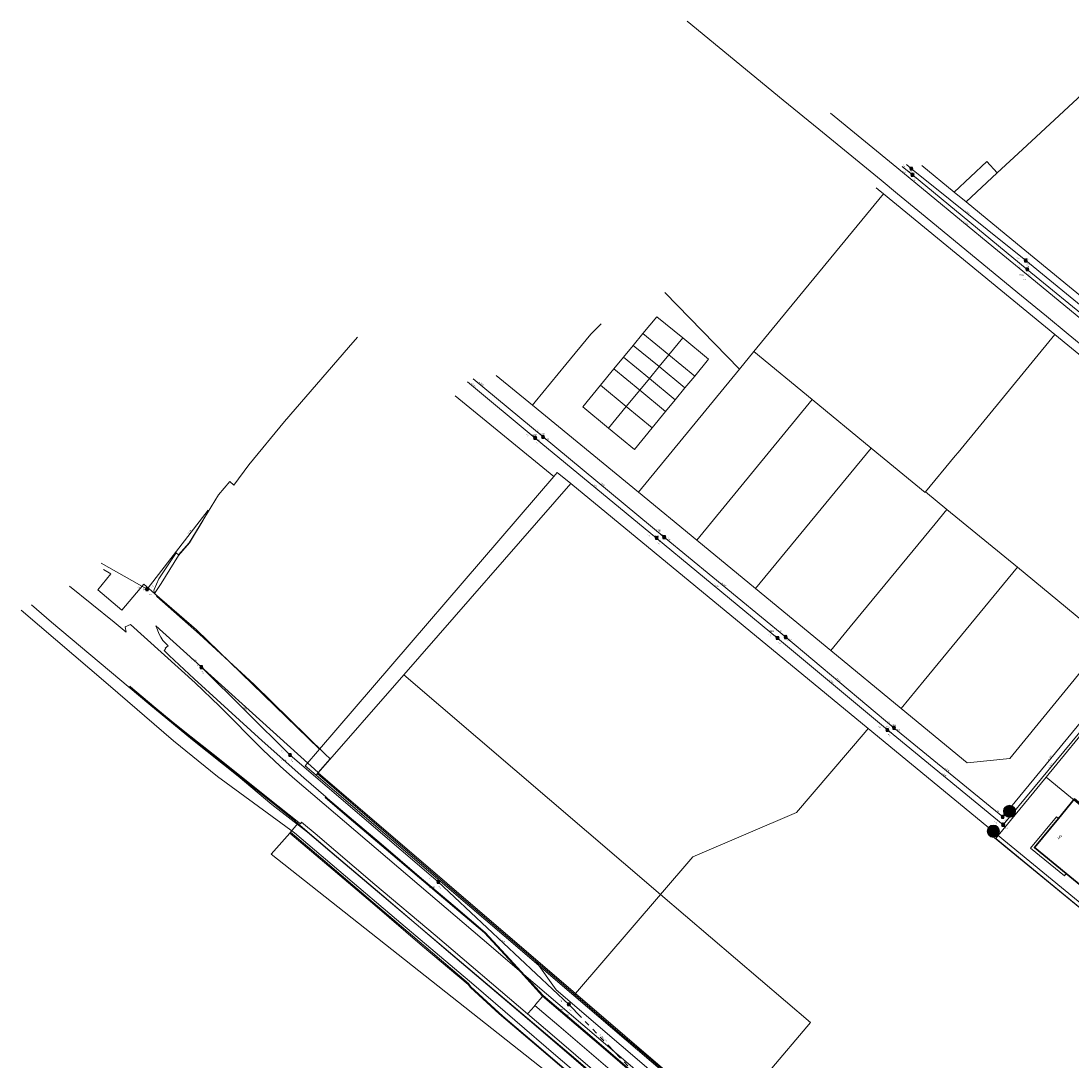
# Model space of a CAD drawing. Header units: metres. Extents: x 163628 to 167855, y 402678 to 405435.
# Tile 67 of 256: x 163628 to 163973, y 403246 to 403588. Entities that reach past the tile are written whole.
import ezdxf
from ezdxf.enums import TextEntityAlignment as Align

# ---------------------------------------------------------------- set-up
doc = ezdxf.new("R2010")
doc.units = ezdxf.units.M
doc.linetypes.add('X-CA190022.004-UO-WHM_Riolering gemeente_NLCS_v0.2$0$RI-GWA', pattern=[18.45, 6, -1.8, 1.75, -1.8, 1.75, -1.8, 1.75, -1.8])
doc.layers.get('0').update_dxf_attribs({"lineweight": 25})
for name, color, linetype, lineweight in [('X-CA190022.004-UO-BGT_Ondergrond$0$GE_201_SHDHek_Lijn_GEM', 253, 'X-CA190022.004-UO-BGT_Ondergrond$0$Hekwerk', 9), ('X-CA190022.004-UO-BGT_Ondergrond$0$GE_311_WGDRijbaanRegionaleweg_Vlak_GEM', 253, 'Continuous', 9), ('X-CA190022.004-UO-BGT_Ondergrond$0$GE_314_WGDRijbaanLokaleweg_Vlak_GEM', 253, 'Continuous', 9), ('X-CA190022.004-UO-BGT_Ondergrond$0$GE_361_OWGBerm_Vlak_GEM', 253, 'Continuous', 9), ('X-CA190022.004-UO-BGT_Ondergrond$0$GE_367_OWGBerm_groenvoorziening_grasenk_GEM', 253, 'Continuous', 9), ('X-CA190022.004-UO-BGT_Ondergrond$0$GE_401_OTDErf_Vlak_GEM', 253, 'Continuous', 9), ('X-CA190022.004-UO-BGT_Ondergrond$0$GE_4502_GBKN_Huisnummer_Lijn_GEM', 7, 'Continuous', 9), ('X-CA190022.004-UO-BGT_Ondergrond$0$GE_461_BTDGraslandoverig_Vlak_GEM', 253, 'Continuous', 9), ('X-CA190022.004-UO-BGT_Ondergrond$0$GE_502_WTDWaterloop_Vlak_GEM', 253, 'Continuous', 9), ('X-CA190022.004-UO-BGT_Ondergrond$0$GE_601_PNDgrondvlakpand_Vlak_MV_GEM', 34, 'Continuous', 35), ('X-CA190022.004-UO-BGT_Ondergrond$0$GE_612_PanddeelOnderbouwOverbouw_Vlak_GEM', 253, 'Continuous', 9), ('X-CA190022.004-UO-BGT_Ondergrond$0$GE_613_PanddeelOnderbouwOverbouw_Lijn_GEM', 253, 'Continuous', 9), ('X-CA190022.004-UO-BGT_Ondergrond$0$GE_661_SHDMuurGroterDan30cm_Vlak_GEM', 253, 'Continuous', 9), ('X-CA190022.004-UO-KAD_Percelen$0$B-WE-KG-GRENS_PERCEEL-GV', 150, 'Continuous', 9), ('X-CA190022.004-UO-WHM_Riolering gemeente_NLCS_v0.2$0$B-WE-RI-BOB-T18', 214, 'Continuous', 15), ('X-CA190022.004-UO-WHM_Riolering gemeente_NLCS_v0.2$0$B-WE-RI-DIAMETER-T18', 214, 'Continuous', 15), ('X-CA190022.004-UO-WHM_Riolering gemeente_NLCS_v0.2$0$B-WE-RI-GWA_TRANSPORTLEIDING-G', 214, 'X-CA190022.004-UO-WHM_Riolering gemeente_NLCS_v0.2$0$RI-GWA', 15), ('X-CA190022.004-UO-WHM_Riolering gemeente_NLCS_v0.2$0$B-WE-RI-HWA_TRANSPORTLEIDING-G', 214, 'X-CA190022.004-UO-WHM_Riolering gemeente_NLCS_v0.2$0$1-200 HEMELWATER', 15), ('X-CA190022.004-UO-WHM_Riolering gemeente_NLCS_v0.2$0$B-WE-RI-PUT-S', 214, 'Continuous', 15), ('X-CA190022.004-UO-WHM_Riolering gemeente_NLCS_v0.2$0$B-WE-RI-PUTDEKSELHOOGTE-T18', 214, 'Continuous', 15), ('X-CA190022.004-UO-WHM_Riolering gemeente_NLCS_v0.2$0$B-WE-RI-PUTNUMMER-T25', 214, 'Continuous', 15), ('X-CA190022.004-UO-WHM_Riolering gemeente_NLCS_v0.2$0$B-WE-RI-VWA_TRANSPORTLEIDING-G', 214, 'X-CA190022.004-UO-WHM_Riolering gemeente_NLCS_v0.2$0$1-200 VUILWATER', 15)]:
    doc.layers.add(name, color=color, linetype=linetype, lineweight=lineweight)
doc.layers.add('X-CA190022.004-UO-DWM_Beplanting$0$B-WE-GR-BOOM-S AFKOMSTIG UIT BOMENBESTAND GEMEENTE', color=252, linetype='Continuous')
doc.layers.add('X-CA190022.004-UO-DWM_Beplanting$0$N-GV-GR-GRAS-A-200', color=7, linetype='Continuous')
doc.styles.add('X-CA190022.004-UO-BGT_Ondergrond$0$BGT_NAR', font='arial.ttf', dxfattribs={"height": 1})
doc.styles.add('X-CA190022.004-UO-WHM_Riolering gemeente_NLCS_v0.2$0$NLCS-ISO', font='NLCS-ISO.ttf')
doc.styles.add('X-CA190022.004-UO-WHM_Riolering gemeente_NLCS_v0.2$0$NLCS-ISO-M200-T18', font='NLCS-ISO.ttf', dxfattribs={"height": 0.36})
doc.styles.add('X-CA190022.004-UO-WHM_Riolering gemeente_NLCS_v0.2$0$NLCS-ISO-M200-T25', font='NLCS-ISO.ttf', dxfattribs={"height": 0.5})
doc.linetypes.add('X-CA190022.004-UO-BGT_Ondergrond$0$Hekwerk', pattern='A,5,-1.5,[2,dgnlstyle-Veghel.shx,S=0.007937,R=0,X=0,Y=0],-1.5', length=8)
doc.linetypes.add('X-CA190022.004-UO-WHM_Riolering gemeente_NLCS_v0.2$0$1-200 HEMELWATER', pattern='A,1.5,-0.6,["HWA",X-CA190022.004-UO-WHM_Riolering gemeente_NLCS_v0.2$0$NLCS-ISO,S=0.24,R=0,X=-0.5,Y=-0.12],-0.3', length=2.4)
doc.linetypes.add('X-CA190022.004-UO-WHM_Riolering gemeente_NLCS_v0.2$0$1-200 VUILWATER', pattern='A,1.5,-0.6,["DWA",X-CA190022.004-UO-WHM_Riolering gemeente_NLCS_v0.2$0$NLCS-ISO,S=0.24,R=0,X=-0.5,Y=-0.12],-0.3', length=2.4)

# ---------------------------------------------------------------- blocks, each defined once
blk = doc.blocks.new('X-CA190022.004-UO-WHM_Riolering gemeente_NLCS_v0.2$0$B-SRI-PUT_BETON-SO')
blk.add_line((-1.4, -1.4), (1.4, 1.4))
at = {"lineweight": -3, "flags": 128}
blk.add_lwpolyline([(2, -2), (2, 2), (-2, 2), (-2, -2)], close=True, dxfattribs=at)
at = {"lineweight": -3}
blk.add_circle((0, 0), 2, dxfattribs=at)
blk = doc.blocks.new('X-CA190022.004-UO-DWM_Beplanting$0$SGR-BOOM_01-SO')
at = {"linetype": 'ByBlock', "lineweight": 18}
h = blk.add_hatch(color=0, dxfattribs=at)
h.dxf.hatch_style = 1
edge = h.paths.add_edge_path()
edge.add_arc((0, 0), 0.25, 0, 360)
at = {"color": 0, "linetype": 'ByBlock', "lineweight": 18}
for radius in [2, 0.25]:
    blk.add_circle((0, 0), radius, dxfattribs=at)
blk = doc.blocks.new('X-CA190022.004-UO-DWM_Beplanting$0$IMGEOBoom')
at = {"transparency": 33554457}
h = blk.add_hatch(color=256, dxfattribs=at)
h.dxf.hatch_style = 1
edge = h.paths.add_edge_path()
edge.add_arc((0, 0), 100, 0, 360)
edge = h.paths.add_edge_path(flags=17)
edge.add_arc((0, 0), 12.5, 0, 360)
h = blk.add_hatch()
h.set_pattern_fill('ANGLE', color=256)
h.set_pattern_definition([(0, (0, 0), (0, 6.985), [5.08, -1.905]), (90, (0, 0), (-6.985, 4e-16), [5.08, -1.905])])
edge = h.paths.add_edge_path(flags=17)
edge.add_arc((0, 0), 12.5, 0, 360)
at = {"layer": 'X-CA190022.004-UO-DWM_Beplanting$0$N-GV-GR-GRAS-A-200'}
h = blk.add_hatch(color=256, dxfattribs=at)
h.dxf.hatch_style = 1
edge = h.paths.add_edge_path(flags=17)
edge.add_arc((0, 0), 12.5, 0, 360)
at = {"xscale": 50, "yscale": 50, "zscale": 50}
blk.add_blockref('X-CA190022.004-UO-DWM_Beplanting$0$SGR-BOOM_01-SO', (0, 0), dxfattribs=at)

msp = doc.modelspace()

# ---------------------------------------------------------------- linework, layer by layer
at = {"layer": 'X-CA190022.004-UO-BGT_Ondergrond$0$GE_201_SHDHek_Lijn_GEM'}
msp.add_line((163980.6, 403292.695), (163948.331, 403319.167), dxfattribs=at)
at = {"layer": 'X-CA190022.004-UO-BGT_Ondergrond$0$GE_311_WGDRijbaanRegionaleweg_Vlak_GEM', "flags": 128}
for points in [[(163799.858, 403267.183), (163819.742, 403250.233), (163842.392, 403230.766), (163852.093, 403222.159), (163865.445, 403210.642), (163877.771, 403200.055), (163878.19, 403199.701), (163877.978, 403199.454), (163876.108, 403197.278), (163875.782, 403196.899), (163875.181, 403197.417), (163849.464, 403219.493), (163826.588, 403239.105), (163805.12, 403257.514), (163800.259, 403261.661), (163797.31, 403264.182), (163797.618, 403264.546), (163799.667, 403266.958), (163799.858, 403267.183)], [(163797.31, 403264.182), (163800.259, 403261.661), (163805.12, 403257.514), (163826.588, 403239.105), (163849.464, 403219.493), (163875.181, 403197.417), (163875.782, 403196.899), (163875.489, 403196.557), (163873.605, 403194.365), (163873.321, 403194.035), (163864.348, 403201.77), (163845.825, 403217.695), (163803.702, 403253.9), (163794.917, 403261.368), (163795.146, 403261.638), (163797.017, 403263.84), (163797.31, 403264.182)]]:
    msp.add_lwpolyline(points, dxfattribs=at)
at = {"layer": 'X-CA190022.004-UO-BGT_Ondergrond$0$GE_314_WGDRijbaanLokaleweg_Vlak_GEM', "flags": 128}
for points in [[(164111.819, 403370.327), (164110.422, 403371.472), (164104.118, 403376.641), (164047.197, 403423.307), (164045.595, 403424.62), (164045.52, 403424.682), (164045.445, 403424.743), (164023.128, 403443.119), (163988.974, 403471.167), (163987.37, 403472.484), (163985.867, 403473.719), (163972.494, 403484.697), (163965.389, 403490.533), (163957.217, 403497.246), (163924.326, 403524.265), (163916.412, 403530.766), (163911.028, 403535.189), (163890.616, 403551.956), (163878.913, 403561.57), (163847.365, 403587.523)], [(163894.462, 403557.262), (163916.178, 403539.41), (163948.098, 403513.169), (163960.605, 403502.888), (163991.561, 403477.44), (163993.176, 403476.111), (163994.174, 403475.291), (163994.939, 403474.662), (163995.092, 403474.547), (163995.246, 403474.433), (164022.241, 403452.249), (164022.53, 403451.998), (164022.603, 403451.936), (164049.692, 403429.697), (164051.252, 403428.415), (164115.201, 403375.914)]]:
    msp.add_lwpolyline(points, dxfattribs=at)
at = {"layer": 'X-CA190022.004-UO-BGT_Ondergrond$0$GE_361_OWGBerm_Vlak_GEM', "flags": 128}
for points in [[(163842.392, 403230.766), (163819.742, 403250.233), (163799.858, 403267.183), (163792.554, 403275.157), (163780.792, 403287.963), (163772.306, 403295.136), (163759.451, 403306.055), (163748.443, 403315.387), (163736.315, 403325.701), (163728.403, 403332.452), (163728.585, 403332.673)], [(163728.585, 403332.673), (163729.152, 403332.185), (163737.666, 403324.93), (163746.759, 403317.199), (163759.324, 403306.549), (163770.436, 403297.089), (163781, 403288.164), (163789.063, 403279.349), (163800.025, 403267.425), (163815.341, 403254.352), (163819.918, 403250.422), (163830.234, 403241.564)]]:
    msp.add_lwpolyline(points, dxfattribs=at)
at = {"layer": 'X-CA190022.004-UO-BGT_Ondergrond$0$GE_367_OWGBerm_groenvoorziening_grasenk_GEM', "flags": 128}
for points in [[(163830.234, 403241.564), (163819.918, 403250.422), (163815.341, 403254.352), (163800.025, 403267.425), (163789.063, 403279.349), (163781, 403288.164), (163770.436, 403297.089), (163759.324, 403306.549), (163746.759, 403317.199), (163737.666, 403324.93), (163729.152, 403332.185), (163728.585, 403332.673), (163721.379, 403338.873), (163707.685, 403351.058), (163692.766, 403364.604), (163685.347, 403371.405), (163678.775, 403377.555), (163677.178, 403379.054), (163675.483, 403380.793), (163676.03, 403381.409), (163675.889, 403381.51), (163676.774, 403382.263), (163675.895, 403383.143), (163675.104, 403384.085), (163674.424, 403385.142), (163673.805, 403386.282), (163673.267, 403387.492), (163672.721, 403388.855), (163726.135, 403340.694)], [(163822.441, 403236.145), (163796.999, 403257.968), (163769.557, 403281.251), (163747.029, 403300.468), (163730.713, 403314.282), (163719.456, 403323.919), (163718.493, 403324.744), (163702.27, 403337.872), (163688.73, 403348.661), (163681.877, 403354.081), (163675.983, 403358.833), (163664.434, 403368.544), (163664.381, 403368.588), (163664.076, 403368.841), (163664.229, 403369.017)], [(163664.229, 403369.017), (163664.497, 403368.8), (163672.74, 403361.829), (163677.789, 403357.672), (163684.394, 403352.366), (163693.646, 403345.001), (163709.166, 403332.703), (163720.337, 403323.8), (163720.674, 403324.31), (163721.281, 403323.803), (163725.121, 403320.597), (163744.768, 403303.894), (163764.518, 403287.211), (163794.917, 403261.368), (163803.702, 403253.9), (163845.825, 403217.695)], [(163726.135, 403340.694), (163725.823, 403340.337), (163748.427, 403320.82), (163770.291, 403302.138), (163797.488, 403278.815), (163804.271, 403269.285), (163888.926, 403196.764)], [(163797.488, 403278.815), (163824.681, 403255.496), (163832.625, 403248.684), (163854.849, 403229.652), (163891.151, 403198.708), (163897.091, 403193.852), (163896.529, 403193.666), (163894.829, 403193.222), (163893.808, 403192.976), (163893.421, 403192.913), (163888.926, 403196.764), (163804.271, 403269.285), (163797.488, 403278.815)]]:
    msp.add_lwpolyline(points, dxfattribs=at)
at = {"layer": 'X-CA190022.004-UO-BGT_Ondergrond$0$GE_401_OTDErf_Vlak_GEM', "flags": 128}
for points in [[(163854.849, 403229.652), (163832.625, 403248.684), (163824.681, 403255.496), (163797.488, 403278.815), (163770.291, 403302.138), (163748.427, 403320.82), (163725.823, 403340.337), (163726.135, 403340.694), (163730.087, 403345.217), (163728.418, 403346.724), (163705.04, 403369.625), (163687.162, 403386.135), (163673.093, 403398.493), (163672.15, 403400.248), (163672.08, 403400.307), (163672.208, 403400.75), (163673.785, 403404.313), (163679.444, 403412.788), (163680.23, 403412.135), (163683.695, 403416.135), (163693.333, 403431.833), (163697.077, 403436.297), (163698.353, 403435.082), (163703.343, 403441.734), (163715.086, 403455.95), (163736.035, 403480.233), (163739.018, 403483.691)], [(164009.099, 403302.365), (163996.591, 403287.27), (163971.837, 403307.504), (163961.416, 403316.022), (163969.288, 403325.568), (163974.597, 403332.006), (163980.007, 403327.559), (163985.909, 403334.78), (163980.93, 403338.836), (163980.526, 403338.352), (163980.088, 403338.718), (163980.567, 403339.291), (163982.02, 403341.029), (163982.066, 403340.983), (163987.177, 403347.189), (163992.849, 403342.547), (164024.853, 403316.354), (164025.722, 403307.165), (164016.987, 403296.422), (164016.707, 403296.078), (164009.099, 403302.365)]]:
    msp.add_lwpolyline(points, dxfattribs=at)
at = {"layer": 'X-CA190022.004-UO-BGT_Ondergrond$0$GE_461_BTDGraslandoverig_Vlak_GEM', "flags": 128}
msp.add_lwpolyline([(163860.428, 403203.445), (163860.741, 403197.39), (163845.52, 403210.508), (163829.066, 403224.61), (163814.738, 403236.818), (163798.466, 403250.652), (163786.83, 403260.583), (163776.264, 403270.298), (163775.446, 403271.398), (163760.682, 403283.976), (163744.212, 403298.021), (163728.434, 403311.456), (163717.004, 403321.107), (163719.456, 403323.919), (163730.713, 403314.282), (163747.029, 403300.468), (163769.557, 403281.251), (163796.999, 403257.968), (163822.441, 403236.145), (163840.418, 403220.803), (163846.23, 403215.725), (163860.428, 403203.445)], dxfattribs=at)
at = {"layer": 'X-CA190022.004-UO-BGT_Ondergrond$0$GE_502_WTDWaterloop_Vlak_GEM', "flags": 128}
msp.add_lwpolyline([(163831.641, 403218.219), (163710.674, 403313.843), (163716.756, 403320.793), (163728.175, 403311.15), (163743.952, 403297.716), (163760.423, 403283.672), (163775.377, 403271.022), (163776.126, 403270.027), (163785.599, 403261.449), (163797.912, 403250.935), (163828.506, 403224.792), (163860.471, 403197.472), (163855.887, 403199.887), (163831.641, 403218.219)], dxfattribs=at)
at = {"layer": 'X-CA190022.004-UO-BGT_Ondergrond$0$GE_601_PNDgrondvlakpand_Vlak_MV_GEM', "flags": 128}
msp.add_lwpolyline([(163980.007, 403327.559), (163979.75, 403327.246), (164009.464, 403302.804), (164009.099, 403302.365), (163996.591, 403287.27), (163971.837, 403307.504), (163961.416, 403316.022), (163969.288, 403325.568), (163974.597, 403332.006), (163980.007, 403327.559)], dxfattribs=at)
at = {"layer": 'X-CA190022.004-UO-BGT_Ondergrond$0$GE_612_PanddeelOnderbouwOverbouw_Vlak_GEM', "flags": 128}
msp.add_lwpolyline([(163969.288, 403325.568), (163961.416, 403316.022), (163971.837, 403307.504), (163971.271, 403306.771), (163960.183, 403315.849), (163968.635, 403326.125), (163969.288, 403325.568)], dxfattribs=at)
at = {"layer": 'X-CA190022.004-UO-BGT_Ondergrond$0$GE_613_PanddeelOnderbouwOverbouw_Lijn_GEM'}
for p, q in [((163968.635, 403326.125), (163960.183, 403315.849)), ((163969.288, 403325.568), (163968.635, 403326.125)), ((163960.183, 403315.849), (163971.271, 403306.771)), ((163971.271, 403306.771), (163971.837, 403307.504))]:
    msp.add_line(p, q, dxfattribs=at)
at = {"layer": 'X-CA190022.004-UO-BGT_Ondergrond$0$GE_661_SHDMuurGroterDan30cm_Vlak_GEM', "flags": 128}
msp.add_lwpolyline([(163860.471, 403197.472), (163828.506, 403224.792), (163797.912, 403250.935), (163785.599, 403261.449), (163776.126, 403270.027), (163775.377, 403271.022), (163760.423, 403283.672), (163743.952, 403297.716), (163728.175, 403311.15), (163716.756, 403320.793), (163717.004, 403321.107), (163728.434, 403311.456), (163744.212, 403298.021), (163760.682, 403283.976), (163775.446, 403271.398), (163776.264, 403270.298), (163786.83, 403260.583), (163798.466, 403250.652), (163814.738, 403236.818), (163829.066, 403224.61), (163845.52, 403210.508), (163860.741, 403197.39), (163860.471, 403197.472)], dxfattribs=at)
at = {"layer": 'X-CA190022.004-UO-KAD_Percelen$0$B-WE-KG-GRENS_PERCEEL-GV', "flags": 128}
for points in [[(163924.466, 403540.094), (163935.104, 403531.285), (163945.84, 403541.321), (163949.219, 403537.632), (163957.553, 403545.351), (163983.178, 403569.073)], [(163983.178, 403569.073), (163957.553, 403545.351), (163949.219, 403537.632), (163938.953, 403528.122), (163954.024, 403515.741), (163997.382, 403480.119)], [(163997.382, 403480.119), (163954.024, 403515.741), (163938.953, 403528.122), (163935.104, 403531.285), (163924.466, 403540.094)], [(163869.284, 403478.943), (163880.341, 403492.406), (163911.841, 403530.76), (163910.138, 403532.156), (163909.478, 403532.697)], [(163909.478, 403532.697), (163910.138, 403532.156), (163911.841, 403530.76), (163968.105, 403484.565), (164019.82, 403442.132), (164045.439, 403420.954), (164089.457, 403384.744), (164090.229, 403384.109)], [(163797.395, 403462.442), (163796.468, 403461.316), (163831.314, 403432.711), (163864.551, 403473.181), (163839.947, 403498.379)], [(163839.947, 403498.379), (163864.551, 403473.181), (163869.284, 403478.943)], [(163784.598, 403471.06), (163796.468, 403461.316), (163797.395, 403462.442), (163807.459, 403474.655), (163815.73, 403484.68), (163819.028, 403488.054)], [(163819.028, 403488.054), (163815.73, 403484.68), (163807.459, 403474.655), (163797.395, 403462.442)], [(163981.871, 403380.095), (163953.294, 403345.31), (163939.292, 403343.895), (163917.634, 403361.729), (163894.535, 403380.748), (163869.777, 403401.074), (163850.484, 403416.955), (163831.314, 403432.711), (163796.468, 403461.316), (163784.598, 403471.06)], [(163688.306, 403423.533), (163683.841, 403416.161), (163680.221, 403411.966), (163674.473, 403402.787), (163672.375, 403399.437), (163686.148, 403387.567), (163726.588, 403348.357), (163803.521, 403437.955), (163771.102, 403464.399)], [(163771.102, 403464.399), (163803.521, 403437.955)], [(163803.521, 403437.955), (163804.628, 403439.244), (163809.113, 403435.554), (163906.832, 403355.156), (163949.562, 403320), (163965.29, 403339.14), (163981.86, 403359.306)], [(163655.614, 403407.398), (163658.037, 403405.926), (163653.668, 403400.711), (163661.594, 403393.952), (163668.783, 403402.533), (163672.375, 403399.437), (163674.473, 403402.787), (163680.221, 403411.966), (163683.841, 403416.161), (163688.306, 403423.533)], [(163890.846, 403198.572), (163810.126, 403267.475), (163787.263, 403286.991), (163725.444, 403339.76), (163721.845, 403342.833), (163726.588, 403348.357), (163686.148, 403387.567), (163672.375, 403399.437), (163668.783, 403402.533), (163661.594, 403393.952), (163653.668, 403400.711), (163658.037, 403405.926), (163655.614, 403407.398)], [(163644.453, 403401.889), (163659.057, 403390.019), (163663.007, 403386.808), (163662.701, 403388.524), (163664.466, 403389.236), (163685.691, 403370.151), (163693.707, 403362.415), (163707.949, 403348.114), (163713.588, 403342.716), (163717.721, 403339.188), (163759.303, 403303.699), (163782.916, 403283.573), (163789.989, 403277.544), (163865.946, 403212.67)], [(163887.341, 403194.464), (163886.842, 403194.843), (163865.946, 403212.67), (163789.989, 403277.544), (163782.916, 403283.573), (163759.303, 403303.699), (163717.721, 403339.188), (163713.588, 403342.716), (163707.949, 403348.114), (163693.707, 403362.415), (163685.691, 403370.151), (163664.466, 403389.236), (163662.701, 403388.524), (163663.007, 403386.808), (163659.057, 403390.019), (163644.453, 403401.889)], [(163628.476, 403394.003), (163657.149, 403369.562), (163678.617, 403351.124), (163693, 403339.322), (163718.294, 403320.865), (163751.827, 403292.379), (163777.26, 403270.884), (163804.154, 403247.719), (163832.005, 403224.052)], [(163986.805, 403056.602), (163988.881, 403059.062), (164005.008, 403078.166), (163983.216, 403090.521), (163948.726, 403120.039), (163918.572, 403145.78), (163896.276, 403164.94), (163884.246, 403175.487), (163864.145, 403195.719), (163856.763, 403203.077), (163846.648, 403211.559), (163832.005, 403224.052), (163804.154, 403247.719), (163777.26, 403270.884), (163751.827, 403292.379), (163718.294, 403320.865), (163693, 403339.322), (163678.617, 403351.124), (163657.149, 403369.562), (163628.476, 403394.003)], [(163631.903, 403395.695), (163638.501, 403390.04), (163670.434, 403363.177), (163684.778, 403351.396), (163699.769, 403339.419), (163710.903, 403330.216), (163722.571, 403321.092), (163732.096, 403312.96), (163808.515, 403248.408), (163884.498, 403183.483)], [(163884.498, 403183.483), (163808.515, 403248.408), (163732.096, 403312.96), (163722.571, 403321.092), (163710.903, 403330.216), (163699.769, 403339.419), (163684.778, 403351.396), (163670.434, 403363.177), (163638.501, 403390.04), (163631.903, 403395.695)], [(163988.217, 403223.063), (163982.109, 403291.509), (163948.719, 403318.975), (163949.562, 403320), (163906.832, 403355.156), (163905.795, 403353.943), (163883.244, 403327.559), (163849.19, 403312.973), (163838.579, 403300.615), (163887.81, 403258.53), (163860.01, 403225.68), (163810.626, 403268.058), (163810.413, 403267.81), (163810.126, 403267.475), (163890.846, 403198.572)]]:
    msp.add_lwpolyline(points, dxfattribs=at)
for points in [[(163938.953, 403528.122), (163949.219, 403537.632), (163945.84, 403541.321), (163935.104, 403531.285)], [(163869.284, 403478.943), (163888.448, 403463.17), (163907.78, 403447.259), (163925.535, 403432.646), (163925.671, 403432.812), (163935.426, 403444.712), (163936.317, 403445.8), (163968.105, 403484.565), (163911.841, 403530.76), (163880.341, 403492.406)], [(163813.027, 403460.794), (163818.837, 403467.853), (163823.289, 403473.261), (163826.466, 403477.12), (163829.64, 403480.976), (163832.815, 403484.834), (163837.398, 403490.401), (163845.89, 403483.409), (163854.381, 403476.418), (163849.8, 403470.855), (163846.622, 403466.995), (163843.444, 403463.135), (163840.266, 403459.275), (163835.817, 403453.872), (163830.005, 403446.813), (163821.519, 403453.801)], [(163841.309, 403477.844), (163845.89, 403483.409), (163837.398, 403490.401), (163832.815, 403484.834)], [(163838.132, 403473.984), (163841.309, 403477.844), (163832.815, 403484.834), (163829.64, 403480.976)], [(163841.309, 403477.844), (163849.8, 403470.855), (163854.381, 403476.418), (163845.89, 403483.409)], [(164019.82, 403442.132), (163968.105, 403484.565), (163936.317, 403445.8), (163935.426, 403444.712), (163925.671, 403432.812), (163932.642, 403427.098), (163955.818, 403408.1), (163977.372, 403390.433), (163985.108, 403384.108), (163985.161, 403384.065), (163994.91, 403395.936), (163995.436, 403396.577), (164017.434, 403423.389), (164021.142, 403427.908)], [(163834.956, 403470.126), (163838.132, 403473.984), (163829.64, 403480.976), (163826.466, 403477.12)], [(163831.779, 403466.266), (163834.956, 403470.126), (163826.466, 403477.12), (163823.289, 403473.261)], [(163869.284, 403478.943), (163864.551, 403473.181), (163831.314, 403432.711), (163850.484, 403416.955), (163888.448, 403463.17)], [(163841.309, 403477.844), (163838.132, 403473.984), (163846.622, 403466.995), (163849.8, 403470.855)], [(163827.329, 403460.86), (163831.779, 403466.266), (163823.289, 403473.261), (163818.837, 403467.853)], [(163838.132, 403473.984), (163834.956, 403470.126), (163843.444, 403463.135), (163846.622, 403466.995)], [(163834.956, 403470.126), (163831.779, 403466.266), (163840.266, 403459.275), (163843.444, 403463.135)], [(163827.329, 403460.86), (163818.837, 403467.853), (163813.027, 403460.794), (163821.519, 403453.801)], [(163840.266, 403459.275), (163831.779, 403466.266), (163827.329, 403460.86), (163835.817, 403453.872)], [(163869.777, 403401.074), (163907.78, 403447.259), (163888.448, 403463.17), (163850.484, 403416.955)], [(163835.817, 403453.872), (163827.329, 403460.86), (163821.519, 403453.801), (163830.005, 403446.813)], [(163932.642, 403427.098), (163925.671, 403432.812), (163925.535, 403432.646), (163907.78, 403447.259), (163869.777, 403401.074), (163894.535, 403380.748), (163900.905, 403388.496), (163928.781, 403422.385)], [(163754.232, 403372.72), (163809.113, 403435.554), (163804.628, 403439.244), (163803.521, 403437.955), (163726.588, 403348.357), (163721.845, 403342.833), (163725.444, 403339.76), (163726.141, 403340.559)], [(163905.795, 403353.943), (163906.832, 403355.156), (163809.113, 403435.554), (163754.232, 403372.72), (163838.579, 403300.615), (163849.19, 403312.973), (163883.244, 403327.559)], [(163917.634, 403361.729), (163925.173, 403370.915), (163955.818, 403408.1), (163932.642, 403427.098), (163928.781, 403422.385), (163900.905, 403388.496), (163894.535, 403380.748)], [(163955.818, 403408.1), (163925.173, 403370.915), (163917.634, 403361.729), (163939.292, 403343.895), (163953.294, 403345.31), (163981.871, 403380.095), (163985.108, 403384.108), (163977.372, 403390.433)], [(163810.626, 403268.058), (163838.579, 403300.615), (163754.232, 403372.72), (163726.141, 403340.559)], [(163965.29, 403339.14), (164033.768, 403282.812), (164031.148, 403312.178), (164030.514, 403319.284), (163981.86, 403359.306)], [(163810.126, 403267.475), (163810.413, 403267.81), (163810.626, 403268.058), (163726.141, 403340.559), (163725.444, 403339.76), (163787.263, 403286.991)], [(163981.944, 403293.359), (163982.109, 403291.509), (164037.022, 403246.337), (164033.768, 403282.812), (163965.29, 403339.14), (163949.562, 403320)], [(163949.562, 403320), (163948.719, 403318.975), (163982.109, 403291.509), (163981.944, 403293.359)], [(163810.626, 403268.058), (163860.01, 403225.68), (163887.81, 403258.53), (163838.579, 403300.615)]]:
    msp.add_lwpolyline(points, close=True, dxfattribs=at)
at = {"layer": 'X-CA190022.004-UO-WHM_Riolering gemeente_NLCS_v0.2$0$B-WE-RI-GWA_TRANSPORTLEIDING-G'}
msp.add_line((163808.464, 403264.512), (163832.256, 403239.776), dxfattribs=at)
at = {"layer": 'X-CA190022.004-UO-WHM_Riolering gemeente_NLCS_v0.2$0$B-WE-RI-HWA_TRANSPORTLEIDING-G'}
for p, q in [((163920.992, 403539.008), (163919.38, 403540.361)), ((163958.576, 403508.8), (163920.992, 403539.008)), ((163997.376, 403477.152), (163958.576, 403508.8)), ((163797.392, 403450.528), (163775.154, 403469.039)), ((163797.392, 403450.528), (163837.296, 403417.696)), ((163669.888, 403400.896), (163689.939, 403426.817)), ((163837.296, 403417.696), (163877.024, 403384.832)), ((163654.82, 403409.417), (163669.888, 403400.896)), ((163877.024, 403384.832), (163913.104, 403354.656)), ((163687.744, 403375.264), (163716.864, 403346.4)), ((163951.168, 403323.488), (163983.856, 403363.104)), ((163913.104, 403354.656), (163951.168, 403323.488)), ((163765.568, 403304.736), (163716.864, 403346.4)), ((163765.568, 403304.736), (163808.464, 403264.512))]:
    msp.add_line(p, q, dxfattribs=at)
at = {"layer": 'X-CA190022.004-UO-WHM_Riolering gemeente_NLCS_v0.2$0$B-WE-RI-VWA_TRANSPORTLEIDING-G'}
for p, q in [((163921.312, 403536.992), (163918.017, 403539.688)), ((163959.072, 403505.92), (163921.312, 403536.992)), ((163996.608, 403475.136), (163959.072, 403505.92)), ((163799.984, 403450.912), (163777.04, 403469.974)), ((163839.792, 403417.984), (163799.984, 403450.912)), ((163879.728, 403385.12), (163839.792, 403417.984)), ((163879.728, 403385.12), (163915.28, 403355.36)), ((163951.008, 403326.08), (163983.488, 403365.664)), ((163915.28, 403355.36), (163951.008, 403326.08))]:
    msp.add_line(p, q, dxfattribs=at)

# ---------------------------------------------------------------- block references
at = {"layer": 'X-CA190022.004-UO-DWM_Beplanting$0$B-WE-GR-BOOM-S AFKOMSTIG UIT BOMENBESTAND GEMEENTE', "xscale": 0.02, "yscale": 0.02, "zscale": 0.02}
for p in [(163953.247, 403327.925), (163947.926, 403321.375)]:
    msp.add_blockref('X-CA190022.004-UO-DWM_Beplanting$0$IMGEOBoom', p, dxfattribs=at)
at = {"layer": 'X-CA190022.004-UO-WHM_Riolering gemeente_NLCS_v0.2$0$B-WE-RI-PUT-S', "xscale": 0.2, "yscale": 0.2, "zscale": 0.2}
for p in [(163920.992, 403539.008), (163921.312, 403536.992), (163958.576, 403508.8), (163959.072, 403505.92), (163797.392, 403450.528), (163799.984, 403450.912), (163837.296, 403417.696), (163839.792, 403417.984), (163669.888, 403400.896), (163877.024, 403384.832), (163879.728, 403385.12), (163687.744, 403375.264), (163913.104, 403354.656), (163915.28, 403355.36), (163716.864, 403346.4), (163951.008, 403326.08), (163951.168, 403323.488), (163765.568, 403304.736), (163808.464, 403264.512)]:
    msp.add_blockref('X-CA190022.004-UO-WHM_Riolering gemeente_NLCS_v0.2$0$B-SRI-PUT_BETON-SO', p, dxfattribs=at)

# ---------------------------------------------------------------- texts
at = {"layer": 'X-CA190022.004-UO-BGT_Ondergrond$0$GE_4502_GBKN_Huisnummer_Lijn_GEM', "style": 'X-CA190022.004-UO-BGT_Ondergrond$0$BGT_NAR'}
msp.add_text('441', height=0.75, rotation=50.8, dxfattribs=at).set_placement((163969.703, 403319.455), align=Align.MIDDLE_CENTER)
at = {"layer": 'X-CA190022.004-UO-WHM_Riolering gemeente_NLCS_v0.2$0$B-WE-RI-BOB-T18', "style": 'X-CA190022.004-UO-WHM_Riolering gemeente_NLCS_v0.2$0$NLCS-ISO-M200-T18'}
for s, rotation, p in [('6.61', 319.9794, (163917.998, 403540.121)), ('6.31', 320.712, (163918.304, 403538.083)), ('6.61', 321.2197, (163921.169, 403537.454)), ('6.31', 320.539, (163921.471, 403535.452)), ('6.69', 321.2197, (163955.544, 403509.867)), ('6.48', 320.539, (163956.058, 403507.013)), ('6.69', 320.7902, (163958.728, 403507.263)), ('6.48', 320.629, (163959.223, 403504.372)), ('7.12', 320.2462, (163794.385, 403451.64)), ('7.23', 320.3073, (163797.878, 403453.104)), ('7.12', 320.5476, (163797.541, 403448.982)), ('7.23', 320.4086, (163801.029, 403450.451)), ('7.35', 320.4086, (163837.673, 403420.18)), ('7.07', 320.5476, (163834.279, 403418.784)), ('7.35', 320.533, (163840.83, 403417.533)), ('7.07', 320.419, (163837.438, 403416.142)), ('7.79', 330.507, (163666.73, 403401.465)), ('7.79', 52.2607, (163671.423, 403401.097)), ('7.02', 320.419, (163874.011, 403385.941)), ('7.47', 320.533, (163877.609, 403387.285)), ('7.02', 320.1017, (163877.159, 403383.291)), ('7.47', 320.0703, (163880.766, 403384.635)), ('8.31', 315.2714, (163687.748, 403373.694)), ('6.97', 320.1017, (163910.095, 403355.785)), ('7.35', 320.0703, (163913.174, 403357.54)), ('7.35', 320.6718, (163916.321, 403354.885)), ('6.97', 320.6949, (163913.255, 403353.122)), ('8.15', 315.2714, (163713.957, 403347.761)), ('7.94', 319.4581, (163716.982, 403344.849)), ('7.23', 320.6718, (163948.871, 403328.248)), ('7.23', 50.6063, (163951.466, 403327.121)), ('6.94', 320.6949, (163948.155, 403324.585)), ('6.94', 50.4622, (163952.718, 403323.648)), ('8.15', 319.4581, (163762.585, 403305.887)), ('7.94', 316.8444, (163765.621, 403303.175)), ('7.81', 316.8444, (163805.528, 403265.8)), ('7.75', 313.9063, (163808.431, 403262.955))]:
    msp.add_text(s, height=0.36, rotation=rotation, dxfattribs=at).set_placement(p)
at = {"layer": 'X-CA190022.004-UO-WHM_Riolering gemeente_NLCS_v0.2$0$B-WE-RI-DIAMETER-T18', "style": 'X-CA190022.004-UO-WHM_Riolering gemeente_NLCS_v0.2$0$NLCS-ISO-M200-T18'}
for s, rotation, p in [('ø B600', 321.2197, (163938.672, 403525.203)), ('ø B300', 320.539, (163938.208, 403521.689)), ('ø B300', 320.2462, (163776.25, 403468.527)), ('ø B300', 320.3073, (163778.944, 403468.801)), ('ø B300', 320.5476, (163816.243, 403435.421)), ('ø B300', 320.4086, (163818.796, 403435.774)), ('ø P200', 52.2607, (163683.345, 403418.79)), ('ø B300', 320.419, (163856.061, 403402.579)), ('ø B300', 320.533, (163858.663, 403402.867)), ('ø B300', 320.1017, (163893.972, 403371.074)), ('ø B300', 320.0703, (163896.418, 403371.549)), ('ø B200', 315.2714, (163701.326, 403362.229)), ('ø B300', 50.6063, (163965.947, 403344.757)), ('ø B300', 320.6718, (163932.039, 403342.023)), ('ø B400', 50.4622, (163966.214, 403342.2)), ('ø B400', 320.6949, (163931.034, 403340.393)), ('ø B300', 319.4581, (163740.146, 403326.9)), ('ø B300', 316.8444, (163786.006, 403286.001)), ('EI B300/450', 313.9063, (163818.581, 403254.44))]:
    msp.add_text(s, height=0.36, rotation=rotation, dxfattribs=at).set_placement(p)
at = {"layer": 'X-CA190022.004-UO-WHM_Riolering gemeente_NLCS_v0.2$0$B-WE-RI-PUTDEKSELHOOGTE-T18', "style": 'X-CA190022.004-UO-WHM_Riolering gemeente_NLCS_v0.2$0$NLCS-ISO-M200-T18'}
for s, p in [('9.15', (163921.372, 403536.4)), ('9.15', (163921.93, 403535.747)), ('9.15', (163959.18, 403507.557)), ('9.15', (163957.711, 403502.32)), ('9.30', (163797.909, 403449.614)), ('9.22', (163800.509, 403450.004)), ('9.07', (163838.43, 403418.4)), ('9.15', (163837.9, 403416.437)), ('9.52', (163670.49, 403398.953)), ('9.15', (163875.66, 403385.24)), ('9.07', (163880.34, 403383.857)), ('9.60', (163686.38, 403375.65)), ('9.15', (163913.619, 403353.754)), ('9.07', (163915.799, 403354.434)), ('9.73', (163715.847, 403342.83)), ('9.15', (163951.61, 403324.827)), ('9.15', (163951.78, 403322.247)), ('9.91', (163764.557, 403301.16)), ('9.28', (163807.447, 403260.94))]:
    msp.add_text(s, height=0.36, dxfattribs=at).set_placement(p)
at = {"layer": 'X-CA190022.004-UO-WHM_Riolering gemeente_NLCS_v0.2$0$B-WE-RI-PUTNUMMER-T25', "style": 'X-CA190022.004-UO-WHM_Riolering gemeente_NLCS_v0.2$0$NLCS-ISO-M200-T25'}
for s, p in [('S025', (163920.012, 403538)), ('V024', (163920.57, 403537.347)), ('S026', (163957.82, 403509.157)), ('V025', (163956.351, 403503.92)), ('H107', (163796.549, 403451.214)), ('V107', (163799.149, 403451.604)), ('V106', (163837.07, 403420)), ('H106', (163836.54, 403418.037)), ('RW001', (163668.45, 403400.553)), ('H105', (163874.3, 403386.84)), ('V105', (163878.98, 403385.457)), ('0194G', (163684.34, 403377.25)), ('H104', (163912.259, 403355.354)), ('V104', (163914.439, 403356.034)), ('0194F', (163713.807, 403344.43)), ('V103', (163950.25, 403326.427)), ('H103', (163950.42, 403323.847)), ('0194E', (163762.517, 403302.76)), ('0194D', (163805.407, 403262.54))]:
    msp.add_text(s, height=0.5, dxfattribs=at).set_placement(p)

doc.saveas('drawing.dxf')
